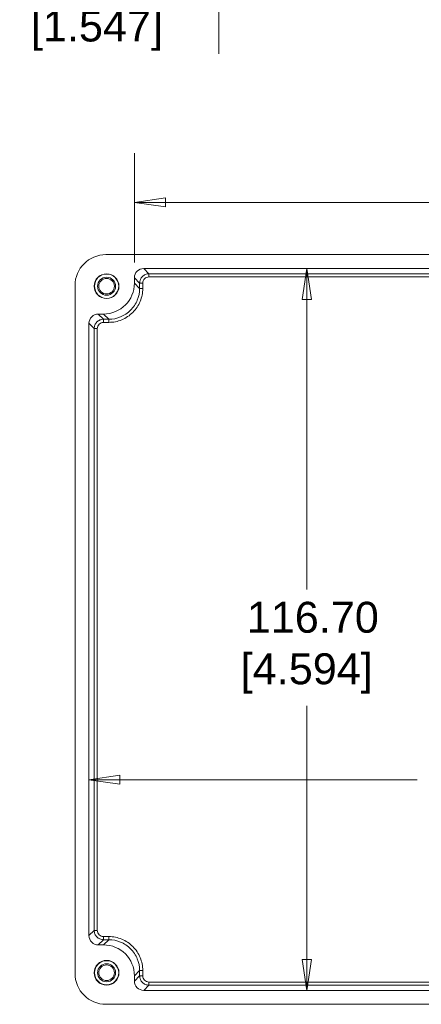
# Model space of a CAD drawing. Header units: millimetres. Extents: x 23 to 674, y 24 to 517.
# Tile 13 of 27: x 263 to 328, y 188 to 347. Entities that reach past the tile are written whole.
import ezdxf

# ---------------------------------------------------------------- set-up
doc = ezdxf.new("R2010")
doc.units = ezdxf.units.MM
doc.header["$LTSCALE"] = 2.5
for name, color, linetype, lineweight in [('Dimension (ANSI)', 7, 'Continuous', 9), ('Visible (ANSI)', 7, 'Continuous', 9), ('Visible Narrow (ANSI)', 7, 'Continuous', 9)]:
    doc.layers.add(name, color=color, linetype=linetype, lineweight=lineweight)
doc.styles.add('Note Text (ANSI)', font='arial.ttf')
doc.dimstyles.new('Default - mm (ANSI)', dxfattribs={"dimscale": 2.5, "dimtxt": 2, "dimasz": 2, "dimexe": 3.175, "dimexo": 1, "dimgap": 0.8, "dimtad": 0, "dimtih": 1, "dimtoh": 1, "dimrnd": 1e-08, "dimzin": 4, "dimdsep": 46, "dimtxsty": 'Note Text (ANSI)', "dimblk": 'Filled-1', "dimcen": 0.09, "dimdle": 10, "dimclrd": 256, "dimclre": 256, "dimclrt": 256, "dimadec": 1, "dimazin": 0, "dimtfac": 1.524, "dimtofl": 0, "dimtmove": 0, "dimatfit": 3, "dimfxl": 0, "dimtolj": 1, "dimtzin": 0, "dimlwd": -1, "dimlwe": -1, "dimarcsym": 0})

# ---------------------------------------------------------------- blocks, each defined once
blk = doc.blocks.new('Filled-1')
at = {"color": 0}
for p, q in [((0, 0), (-1, 0.15)), ((-1, 0.15), (-1, -0.15)), ((-1, 0), (0, 0)), ((-1, -0.15), (0, 0))]:
    blk.add_line(p, q, dxfattribs=at)
at = {"color": 0, "flags": 128}
blk.add_lwpolyline([(-1, -0.15), (0, 0), (-1, 0.15), (-1, -0.15)], dxfattribs=at)
at = {"color": 0}
blk.add_solid([(-1, -0.15), (0, 0), (-1, 0.15), (-1, -0.15)], dxfattribs=at)
blk = doc.blocks.new('*D16')
at = {"layer": 'Defpoints', "color": 0, "transparency": 16777216}
for p in [(295.05, 358.45), (334.35, 359.07), (334.35, 349.09)]:
    blk.add_point(p, dxfattribs=at)
at = {"layer": 'Dimension (ANSI)', "transparency": 16777216}
for p, q in [((295.05, 355.95), (295.05, 341.16)), ((334.35, 356.57), (334.35, 341.16)), ((295.05, 349.09), (287.55, 349.09)), ((329.35, 349.09), (300.05, 349.09))]:
    blk.add_line(p, q, dxfattribs=at)
at = {"layer": 'Dimension (ANSI)', "transparency": 16777216, "xscale": 5, "yscale": 5, "zscale": 5, "rotation": 180}
blk.add_blockref('Filled-1', (295.05, 349.09), dxfattribs=at)
at = {"layer": 'Dimension (ANSI)', "transparency": 16777216, "xscale": 5, "yscale": 5, "zscale": 5}
blk.add_blockref('Filled-1', (334.35, 349.09), dxfattribs=at)
at = {"layer": 'Dimension (ANSI)', "transparency": 16777216, "insert": (275.33, 349.09), "char_height": 5, "attachment_point": 5, "style": 'Note Text (ANSI)'}
blk.add_mtext('\\A1; 39.30\\P[1.547]', dxfattribs=at)
blk = doc.blocks.new('*D22')
at = {"layer": 'Defpoints', "color": 0, "transparency": 16777216}
for p in [(407.39, 317.17), (281.39, 304.96), (407.39, 304.11)]:
    blk.add_point(p, dxfattribs=at)
at = {"layer": 'Dimension (ANSI)', "transparency": 16777216}
for p, q in [((281.39, 307.46), (281.39, 325.1)), ((407.39, 306.61), (407.39, 325.1)), ((286.39, 317.17), (330.9, 317.17)), ((402.39, 317.17), (357.87, 317.17))]:
    blk.add_line(p, q, dxfattribs=at)
at = {"layer": 'Dimension (ANSI)', "transparency": 16777216, "xscale": 5, "yscale": 5, "zscale": 5, "rotation": 180}
blk.add_blockref('Filled-1', (281.39, 317.17), dxfattribs=at)
at = {"layer": 'Dimension (ANSI)', "transparency": 16777216, "xscale": 5, "yscale": 5, "zscale": 5}
blk.add_blockref('Filled-1', (407.39, 317.17), dxfattribs=at)
at = {"layer": 'Dimension (ANSI)', "transparency": 16777216, "insert": (344.39, 317.17), "char_height": 5, "attachment_point": 5, "style": 'Note Text (ANSI)'}
blk.add_mtext('\\A1; 126.00\\P[4.961]', dxfattribs=at)
blk = doc.blocks.new('*D23')
at = {"layer": 'Defpoints', "color": 0, "transparency": 16777216}
for p in [(282.89, 306.46), (282.89, 189.76), (309.26, 189.76)]:
    blk.add_point(p, dxfattribs=at)
at = {"layer": 'Dimension (ANSI)', "transparency": 16777216}
for p, q in [((309.26, 301.46), (309.26, 254.55)), ((309.26, 194.76), (309.26, 235.79))]:
    blk.add_line(p, q, dxfattribs=at)
at = {"layer": 'Dimension (ANSI)', "transparency": 16777216, "xscale": 5, "yscale": 5, "zscale": 5}
for p, rotation in [((309.26, 306.46), 90), ((309.26, 189.76), 270)]:
    blk.add_blockref('Filled-1', p, dxfattribs=dict(at, rotation=rotation))
at = {"layer": 'Dimension (ANSI)', "transparency": 16777216, "insert": (309.26, 245.17), "char_height": 5, "attachment_point": 5, "style": 'Note Text (ANSI)'}
blk.add_mtext('\\A1; 116.70\\P[4.594]', dxfattribs=at)
blk = doc.blocks.new('*D24')
at = {"layer": 'Defpoints', "color": 0, "transparency": 16777216}
for p in [(414.74, 223.83), (274.04, 198.61), (414.74, 198.61)]:
    blk.add_point(p, dxfattribs=at)
at = {"layer": 'Dimension (ANSI)', "transparency": 16777216}
for p, q in [((279.04, 223.83), (327.1, 223.83)), ((409.74, 223.83), (354.07, 223.83))]:
    blk.add_line(p, q, dxfattribs=at)
at = {"layer": 'Dimension (ANSI)', "transparency": 16777216, "xscale": 5, "yscale": 5, "zscale": 5, "rotation": 180}
blk.add_blockref('Filled-1', (274.04, 223.83), dxfattribs=at)
at = {"layer": 'Dimension (ANSI)', "transparency": 16777216, "xscale": 5, "yscale": 5, "zscale": 5}
blk.add_blockref('Filled-1', (414.74, 223.83), dxfattribs=at)
at = {"layer": 'Dimension (ANSI)', "transparency": 16777216, "insert": (340.58, 223.83), "char_height": 5, "attachment_point": 5, "style": 'Note Text (ANSI)'}
blk.add_mtext('\\A1; 140.70\\P[5.539]', dxfattribs=at)

msp = doc.modelspace()

# ---------------------------------------------------------------- linework, layer by layer
at = {"layer": 'Visible (ANSI)'}
for p, q in [((276.7841, 308.7132), (411.9875, 308.7132)), ((405.8863, 306.4632), (282.8853, 306.4632)), ((281.3858, 304.9637), (281.3858, 304.1115)), ((271.7858, 192.5115), (271.7858, 303.7149)), ((276.3875, 299.1132), (275.5353, 299.1132)), ((274.0358, 297.6137), (274.0358, 198.6127)), ((275.5353, 197.1132), (276.3875, 197.1132)), ((281.3858, 192.1149), (281.3858, 191.2627)), ((282.8853, 189.7632), (405.8863, 189.7632)), ((411.9875, 187.5132), (276.7841, 187.5132))]:
    msp.add_line(p, q, dxfattribs=at)
for centre, radius in [((276.8858, 303.6132), 2), ((276.8858, 303.6132), 1.9651), ((276.8858, 303.6132), 1.9639), ((276.8858, 303.6132), 1.4565), ((276.8858, 303.6132), 1.2556), ((276.8858, 192.6132), 2), ((276.8858, 192.6132), 1.9651), ((276.8858, 192.6132), 1.9551), ((276.8858, 192.6132), 1.4564), ((276.8858, 192.6132), 1.2556)]:
    msp.add_circle(centre, radius, dxfattribs=at)
for centre, major_axis, start_param, end_param in [((276.7875, 303.7115), (3.538, -3.538), 2.35653711, 3.9266482), ((282.8863, 304.9627), (-1.0614, 1.0614), 5.49812976, 7.06824085), ((276.3841, 304.1149), (3.538, -3.538), 5.49812976, 7.06824085), ((275.5363, 297.6127), (-1.0614, 1.0614), 5.49812976, 7.06824085), ((275.5363, 198.6137), (1.0614, 1.0614), 2.35653711, 3.9266482), ((276.3841, 192.1115), (-3.538, -3.538), 2.35653711, 3.9266482), ((276.7875, 192.5149), (-3.538, -3.538), 5.49812976, 7.06824085), ((282.8863, 191.2637), (1.0614, 1.0614), 2.35653711, 3.9266482)]:
    msp.add_ellipse(centre, major_axis=major_axis, ratio=0.999315, start_param=start_param, end_param=end_param, dxfattribs=at)
at = {"layer": 'Visible Narrow (ANSI)'}
for p, q in [((282.8853, 306.4632), (283.7354, 305.6131)), ((282.2359, 304.1136), (281.3858, 304.9637)), ((281.3858, 304.1115), (282.2359, 303.2614)), ((282.2359, 303.2614), (282.2359, 304.1136)), ((282.7357, 304.1136), (282.2359, 304.1136)), ((282.7357, 304.1136), (282.7357, 303.2614)), ((283.7354, 305.6131), (405.0362, 305.6131)), ((283.7354, 305.1133), (283.7354, 305.6131)), ((405.0362, 305.1133), (283.7354, 305.1133)), ((282.7357, 303.2614), (282.2359, 303.2614)), ((275.5353, 299.1132), (276.3854, 298.2631)), ((276.3854, 298.2631), (277.2376, 298.2631)), ((276.3854, 297.7633), (276.3854, 298.2631)), ((277.2376, 297.7633), (276.3854, 297.7633)), ((277.2376, 298.2631), (276.3875, 299.1132)), ((277.2376, 297.7633), (277.2376, 298.2631)), ((274.8859, 296.7636), (274.0358, 297.6137)), ((274.8859, 199.4628), (274.8859, 296.7636)), ((275.3857, 296.7636), (274.8859, 296.7636)), ((275.3857, 296.7636), (275.3857, 199.4628)), ((274.0358, 198.6127), (274.8859, 199.4628)), ((275.3857, 199.4628), (274.8859, 199.4628)), ((276.3854, 197.9633), (275.5353, 197.1132)), ((276.3854, 198.4631), (277.2376, 198.4631)), ((276.3854, 198.4631), (276.3854, 197.9633)), ((277.2376, 197.9633), (276.3854, 197.9633)), ((276.3875, 197.1132), (277.2376, 197.9633)), ((277.2376, 198.4631), (277.2376, 197.9633)), ((282.2359, 192.965), (281.3858, 192.1149)), ((282.2359, 192.1128), (282.2359, 192.965)), ((282.7357, 192.965), (282.2359, 192.965)), ((282.7357, 192.965), (282.7357, 192.1128)), ((281.3858, 191.2627), (282.2359, 192.1128)), ((282.7357, 192.1128), (282.2359, 192.1128)), ((283.7354, 191.1131), (405.0362, 191.1131)), ((283.7354, 190.6133), (283.7354, 191.1131)), ((283.7354, 190.6133), (282.8853, 189.7632)), ((405.0362, 190.6133), (283.7354, 190.6133))]:
    msp.add_line(p, q, dxfattribs=at)
for points, knots in [([(282.2359, 304.1136), (282.2359, 304.31), (282.275, 304.5061), (282.4252, 304.8688), (282.5364, 305.0351), (282.8139, 305.3126), (282.9802, 305.4238), (283.3429, 305.574), (283.539, 305.6131), (283.7354, 305.6131)], [2.35653711, 2.35653711, 2.35653711, 2.35653711, 2.74906488, 2.74906488, 3.14159265, 3.14159265, 3.53412043, 3.53412043, 3.9266482, 3.9266482, 3.9266482, 3.9266482]), ([(283.7354, 305.1133), (283.6044, 305.1133), (283.4736, 305.0873), (283.3527, 305.0372), (283.2318, 304.9871), (283.121, 304.9131), (283.0284, 304.8205), (282.9359, 304.728), (282.8618, 304.6171), (282.8118, 304.4962), (282.7617, 304.3753), (282.7357, 304.2445), (282.7357, 304.1136)], [2.35653711, 2.35653711, 2.35653711, 2.35653711, 2.74906488, 2.74906488, 2.74906488, 3.14159265, 3.14159265, 3.14159265, 3.53412043, 3.53412043, 3.53412043, 3.9266482, 3.9266482, 3.9266482, 3.9266482]), ([(282.7357, 303.2614), (282.7357, 302.5414), (282.5926, 301.822), (282.0419, 300.4921), (281.6344, 299.8823), (280.6167, 298.8646), (280.0068, 298.4571), (278.677, 297.9064), (277.9576, 297.7633), (277.2376, 297.7633)], [2.35653711, 2.35653711, 2.35653711, 2.35653711, 2.74906488, 2.74906488, 3.14159265, 3.14159265, 3.53412043, 3.53412043, 3.9266482, 3.9266482, 3.9266482, 3.9266482]), ([(277.2376, 298.2631), (277.8922, 298.2631), (278.5462, 298.3931), (279.1507, 298.6434), (279.7552, 298.8937), (280.3097, 299.2641), (280.7723, 299.7267), (281.2348, 300.1893), (281.6053, 300.7438), (281.8556, 301.3483), (282.1059, 301.9528), (282.2359, 302.6068), (282.2359, 303.2614)], [2.35653711, 2.35653711, 2.35653711, 2.35653711, 2.74906488, 2.74906488, 2.74906488, 3.14159265, 3.14159265, 3.14159265, 3.53412043, 3.53412043, 3.53412043, 3.9266482, 3.9266482, 3.9266482, 3.9266482]), ([(274.8859, 296.7636), (274.8859, 296.96), (274.925, 297.1561), (275.0752, 297.5188), (275.1864, 297.6851), (275.4639, 297.9626), (275.6302, 298.0738), (275.9929, 298.224), (276.189, 298.2631), (276.3854, 298.2631)], [2.35653711, 2.35653711, 2.35653711, 2.35653711, 2.74906488, 2.74906488, 3.14159265, 3.14159265, 3.53412043, 3.53412043, 3.9266482, 3.9266482, 3.9266482, 3.9266482]), ([(276.3854, 297.7633), (276.2544, 297.7633), (276.1236, 297.7373), (276.0027, 297.6872), (275.8818, 297.6371), (275.771, 297.5631), (275.6784, 297.4705), (275.5859, 297.378), (275.5118, 297.2671), (275.4618, 297.1462), (275.4117, 297.0253), (275.3857, 296.8945), (275.3857, 296.7636)], [2.35653711, 2.35653711, 2.35653711, 2.35653711, 2.74906488, 2.74906488, 2.74906488, 3.14159265, 3.14159265, 3.14159265, 3.53412043, 3.53412043, 3.53412043, 3.9266482, 3.9266482, 3.9266482, 3.9266482]), ([(276.3854, 197.9633), (276.189, 197.9633), (275.9929, 198.0024), (275.6302, 198.1526), (275.4639, 198.2638), (275.1864, 198.5413), (275.0752, 198.7076), (274.925, 199.0703), (274.8859, 199.2664), (274.8859, 199.4628)], [2.35653711, 2.35653711, 2.35653711, 2.35653711, 2.74906488, 2.74906488, 3.14159265, 3.14159265, 3.53412043, 3.53412043, 3.9266482, 3.9266482, 3.9266482, 3.9266482]), ([(275.3857, 199.4628), (275.3857, 199.3318), (275.4117, 199.2011), (275.4618, 199.0802), (275.5118, 198.9593), (275.5859, 198.8484), (275.6784, 198.7559), (275.771, 198.6633), (275.8818, 198.5892), (276.0027, 198.5392), (276.1236, 198.4891), (276.2544, 198.4631), (276.3854, 198.4631)], [2.35653711, 2.35653711, 2.35653711, 2.35653711, 2.74906488, 2.74906488, 2.74906488, 3.14159265, 3.14159265, 3.14159265, 3.53412043, 3.53412043, 3.53412043, 3.9266482, 3.9266482, 3.9266482, 3.9266482]), ([(277.2376, 198.4631), (277.9576, 198.4631), (278.677, 198.32), (280.0068, 197.7693), (280.6167, 197.3618), (281.6344, 196.3441), (282.0419, 195.7342), (282.5926, 194.4044), (282.7357, 193.685), (282.7357, 192.965)], [2.35653711, 2.35653711, 2.35653711, 2.35653711, 2.74906488, 2.74906488, 3.14159265, 3.14159265, 3.53412043, 3.53412043, 3.9266482, 3.9266482, 3.9266482, 3.9266482]), ([(282.2359, 192.965), (282.2359, 193.6196), (282.1059, 194.2736), (281.8556, 194.8781), (281.6053, 195.4826), (281.2348, 196.0371), (280.7723, 196.4997), (280.3097, 196.9623), (279.7552, 197.3327), (279.1507, 197.583), (278.5462, 197.8333), (277.8922, 197.9633), (277.2376, 197.9633)], [2.35653711, 2.35653711, 2.35653711, 2.35653711, 2.74906488, 2.74906488, 2.74906488, 3.14159265, 3.14159265, 3.14159265, 3.53412043, 3.53412043, 3.53412043, 3.9266482, 3.9266482, 3.9266482, 3.9266482]), ([(283.7354, 190.6133), (283.539, 190.6133), (283.3429, 190.6524), (282.9802, 190.8026), (282.8139, 190.9138), (282.5364, 191.1913), (282.4252, 191.3576), (282.275, 191.7203), (282.2359, 191.9164), (282.2359, 192.1128)], [2.35653711, 2.35653711, 2.35653711, 2.35653711, 2.74906488, 2.74906488, 3.14159265, 3.14159265, 3.53412043, 3.53412043, 3.9266482, 3.9266482, 3.9266482, 3.9266482]), ([(282.7357, 192.1128), (282.7357, 191.9818), (282.7617, 191.8511), (282.8118, 191.7302), (282.8618, 191.6093), (282.9359, 191.4984), (283.0284, 191.4059), (283.121, 191.3133), (283.2318, 191.2392), (283.3527, 191.1892), (283.4736, 191.1391), (283.6044, 191.1131), (283.7354, 191.1131)], [2.35653711, 2.35653711, 2.35653711, 2.35653711, 2.74906488, 2.74906488, 2.74906488, 3.14159265, 3.14159265, 3.14159265, 3.53412043, 3.53412043, 3.53412043, 3.9266482, 3.9266482, 3.9266482, 3.9266482])]:
    msp.add_open_spline(points, degree=3, knots=knots, dxfattribs=at)

# ---------------------------------------------------------------- dimensions: what is measured, and where the dimension line sits
at = {"layer": 'Dimension (ANSI)'}
for base, p1, p2, angle, text, override, picture, middle in [((334.3474, 349.0931), (295.0474, 358.4487), (334.3474, 359.0683), 180, ' <>\\X[1.547]', {"dimgap": 0.8, "dimtih": 0, "dimtoh": 0, "dimdec": 2, "dimpost": '\\X', "dimtol": 0, "dimlim": 0, "dimtp": 0, "dimtm": 0, "dimtdec": 2, "dimatfit": 2}, '*D16', (275.3288, 349.0931)), ((407.3858, 317.166), (281.3858, 304.9637), (407.3858, 304.1115), 180, ' <>\\X[4.961]', {"dimgap": 0.8, "dimtih": 0, "dimtoh": 0, "dimdec": 2, "dimpost": '\\X', "dimtol": 0, "dimlim": 0, "dimtp": 0, "dimtm": 0, "dimtdec": 2, "dimatfit": 1}, '*D22', (344.3858, 317.166)), ((309.2609, 189.7632), (282.8853, 306.4632), (282.8853, 189.7632), 90, ' <>\\X[4.594]', {"dimgap": 0.8, "dimdec": 2, "dimpost": '\\X', "dimse1": 1, "dimse2": 1, "dimtol": 0, "dimlim": 0, "dimtp": 0, "dimtm": 0, "dimtdec": 2, "dimatfit": 1}, '*D23', (309.2609, 245.1718)), ((414.7358, 223.8304), (274.0358, 198.6127), (414.7358, 198.6127), 180, ' <>\\X[5.539]', {"dimgap": 0.8, "dimtih": 0, "dimtoh": 0, "dimdec": 2, "dimpost": '\\X', "dimse1": 1, "dimse2": 1, "dimtol": 0, "dimlim": 0, "dimtp": 0, "dimtm": 0, "dimtdec": 2, "dimatfit": 1}, '*D24', (340.5848, 223.8304))]:
    dim = msp.add_linear_dim(base=base, p1=p1, p2=p2, angle=angle, text=text, dimstyle='Default - mm (ANSI)', override=override, dxfattribs=at)
    dim.commit()
    dim.dimension.update_dxf_attribs({"geometry": picture, "text_midpoint": middle, "dimtype": 160})

doc.saveas('drawing.dxf')
